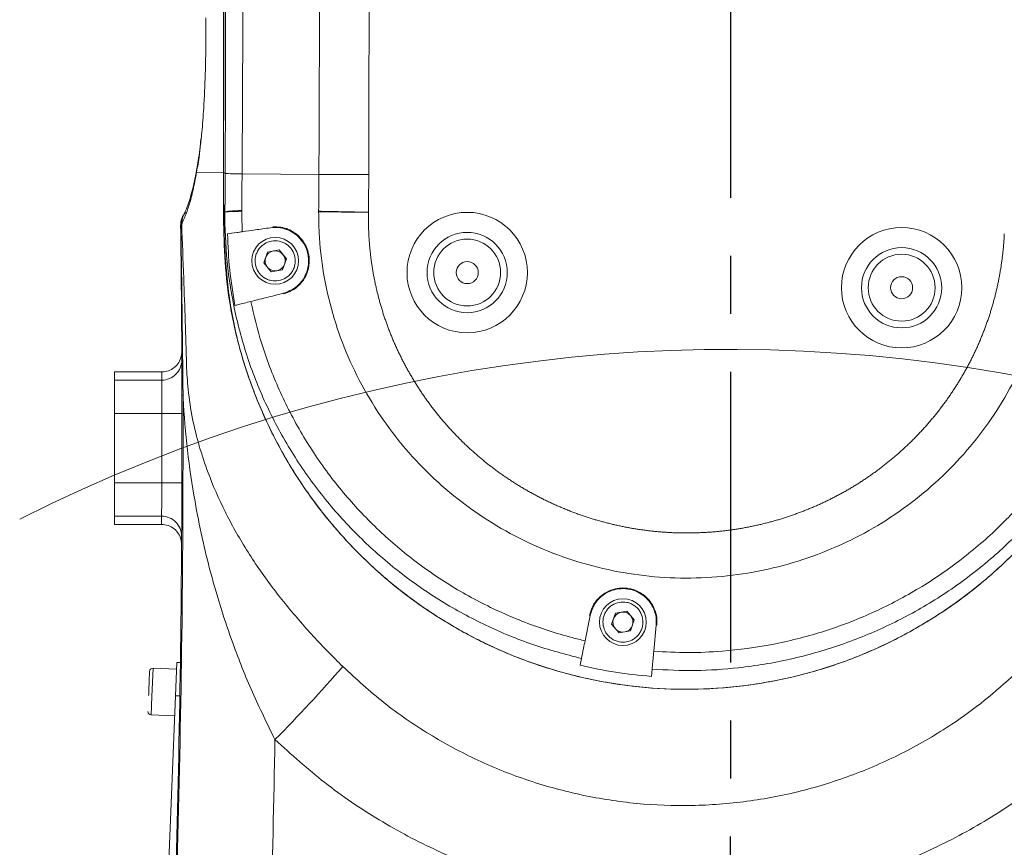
# Model space of a CAD drawing. Header units: millimetres. Extents: x 739 to 2419, y 424 to 1092.
# Tile 30 of 59: x 1839 to 1861, y 934 to 952. Entities that reach past the tile are written whole.
import ezdxf

# ---------------------------------------------------------------- set-up
doc = ezdxf.new("R2010")
doc.units = ezdxf.units.MM
doc.header["$PDSIZE"] = -1
doc.linetypes.add('CENTER', pattern=[10.16, 6.35, -1.27, 1.27, -1.27])
doc.linetypes.add('CENTER2', pattern=[28.575, 19.05, -3.175, 3.175, -3.175])
doc.layers.add('5', color=7, linetype='Continuous', lineweight=35)
doc.styles.add('SLDTEXTSTYLE0', font='TXT', dxfattribs={"width": 0.7})
doc.styles.get("Standard").update_dxf_attribs({"font": 'times.ttf'})
doc.dimstyles.new('ISO-25', dxfattribs={"dimtxt": 3.5, "dimasz": 2.5, "dimexe": 1.25, "dimexo": 0.625, "dimtad": 1, "dimdec": 0, "dimlfac": 6.8399, "dimtxsty": 'Standard', "dimcen": 2.5, "dimadec": 0, "dimazin": 0, "dimtfac": 1, "dimtmove": 0, "dimatfit": 3, "dimfxl": 1, "dimarcsym": 0})
doc.dimstyles.new('SLDDIMSTYLE3', dxfattribs={"dimtxt": 3.5, "dimasz": 2.4, "dimexe": 0, "dimexo": 0.0625, "dimgap": 0.875, "dimtad": 2, "dimlfac": 2, "dimrnd": 1e-09, "dimzin": 12, "dimdsep": 46, "dimtxsty": 'SLDTEXTSTYLE0', "dimsah": 1, "dimcen": 0.09, "dimadec": 0, "dimazin": 3, "dimtfac": 1, "dimtdec": 3, "dimtofl": 0, "dimtmove": 0, "dimatfit": 3, "dimfxl": 1, "dimfrac": 2, "dimtolj": 1, "dimtzin": 12, "dimlwd": 5, "dimlwe": 5, "dimarcsym": 0})

# ---------------------------------------------------------------- blocks, each defined once
blk = doc.blocks.new('*D100')
at = {"layer": '5', "color": 0, "lineweight": 5}
for p, q in [((1854.648, 1041.255), (2005.843, 1041.255)), ((2005.843, 1038.855), (2005.843, 842.706)), ((1863.424, 840.306), (2005.843, 840.306))]:
    blk.add_line(p, q, dxfattribs=at)
at = {"layer": '5', "color": 0}
for points in [[(2006.243, 1038.855), (2005.443, 1038.855), (2005.843, 1041.255)], [(2005.443, 842.706), (2006.243, 842.706), (2005.843, 840.306)]]:
    blk.add_solid(points, dxfattribs=at)
at = {"layer": 'Defpoints', "color": 0}
for p in [(1854.585, 1041.255), (1863.361, 840.306), (2005.843, 840.306)]:
    blk.add_point(p, dxfattribs=at)
at = {"layer": '5', "color": 0, "lineweight": 5, "insert": (2000.377, 940.78), "char_height": 4.5, "attachment_point": 2, "rotation": 90}
blk.add_mtext('\\A1;1374', dxfattribs=at)
blk = doc.blocks.new('*D104')
at = {"layer": '5', "color": 0, "lineweight": 5}
for p, q in [((1854.523, 974.856), (1800.028, 974.856)), ((1800.028, 912.906), (1800.028, 972.456)), ((1854.244, 910.506), (1800.028, 910.506))]:
    blk.add_line(p, q, dxfattribs=at)
at = {"layer": '5', "color": 0}
for points in [[(1800.428, 972.456), (1799.628, 972.456), (1800.028, 974.856)], [(1799.628, 912.906), (1800.428, 912.906), (1800.028, 910.506)]]:
    blk.add_solid(points, dxfattribs=at)
at = {"layer": 'Defpoints', "color": 0}
for p in [(1800.028, 974.856), (1854.585, 974.856), (1854.306, 910.506)]:
    blk.add_point(p, dxfattribs=at)
at = {"layer": '5', "color": 0, "lineweight": 5, "insert": (1796.864, 942.681), "char_height": 4.5, "attachment_point": 5, "rotation": 90}
blk.add_mtext('\\A1;440', dxfattribs=at)
blk = doc.blocks.new('*D110')
at = {"color": 0, "lineweight": -2}
for p, q in [((1863.344, 998.402), (1704.846, 998.402)), ((1705.846, 996.002), (1705.846, 923.243)), ((1705.846, 843.876), (1705.846, 916.635)), ((1824.589, 841.476), (1704.846, 841.476))]:
    blk.add_line(p, q, dxfattribs=at)
at = {"color": 0}
for points in [[(1706.246, 996.002), (1705.446, 996.002), (1705.846, 998.402)], [(1705.446, 843.876), (1706.246, 843.876), (1705.846, 841.476)]]:
    blk.add_solid(points, dxfattribs=at)
at = {"layer": 'Defpoints', "color": 0}
for p in [(1863.344, 998.402), (1705.846, 841.476), (1824.589, 841.476)]:
    blk.add_point(p, dxfattribs=at)
at = {"color": 0, "lineweight": 5, "insert": (1705.846, 919.939), "char_height": 3.5, "attachment_point": 5}
blk.add_mtext('1081', dxfattribs=at)
blk = doc.blocks.new('*D113')
at = {"color": 0, "lineweight": -2}
for start, end in [(96.3794, 127.25), (150.6875, 183.6206)]:
    blk.add_arc((1854.306, 910.506), 21.566, start, end, dxfattribs=at)
at = {"color": 0}
for points in [[(1851.932, 931.539), (1851.888, 932.338), (1854.306, 932.072)], [(1832.386, 909.097), (1833.18, 909.192), (1833.068, 906.761)]]:
    blk.add_solid(points, dxfattribs=at)
at = {"layer": 'Defpoints', "color": 0}
for p in [(1854.306, 964.506), (1835.944, 921.817), (1854.306, 910.506), (1854.306, 910.506), (1706.585, 884.459)]:
    blk.add_point(p, dxfattribs=at)
at = {"color": 0, "lineweight": 5, "insert": (1837.785, 924.369), "char_height": 3.5, "attachment_point": 5}
blk.add_mtext('100%%d', dxfattribs=at)
blk = doc.blocks.new('*D114')
at = {"color": 0, "lineweight": -2}
for start, end in [(32.4441, 83.5964), (321.4036, 13.2317)]:
    blk.add_arc((1854.306, 910.506), 21.485, start, end, dxfattribs=at)
at = {"color": 0, "linetype": 'CENTER2'}
for points in [[(1856.725, 932.256), (1856.68, 931.458), (1854.306, 931.991)], [(1870.8, 897.369), (1871.396, 896.836), (1869.499, 895.314)]]:
    blk.add_solid(points, dxfattribs=at)
at = {"layer": 'Defpoints', "color": 0, "linetype": 'CENTER2'}
for p in [(1854.306, 964.506), (1855.222, 931.972), (1854.306, 910.506), (1854.306, 910.506), (1960.372, 804.44)]:
    blk.add_point(p, dxfattribs=at)
at = {"color": 0, "linetype": 'CENTER2', "lineweight": 5, "insert": (1874.156, 918.728), "char_height": 3.5, "attachment_point": 5}
blk.add_mtext('135%%d', dxfattribs=at)

msp = doc.modelspace()

# ---------------------------------------------------------------- linework, layer by layer
at = {"linetype": 'CENTER'}
msp.add_line((1854.608331, 974.827365), (1854.585278, 908.785734), dxfattribs=at)
at = {"color": 7, "linetype": 'Continuous', "lineweight": 5}
for p, q in [((1843.003915, 949.296645), (1843.036005, 949.590839)), ((1843.513594, 948.702646), (1842.923125, 948.711697)), ((1843.548044, 948.702118), (1843.513594, 948.702646)), ((1843.547937, 948.68468), (1843.548044, 948.702118)), ((1845.597562, 948.667049), (1843.916274, 948.67873)), ((1842.595859, 947.57428), (1842.57849, 947.550682)), ((1844.725382, 947.014573), (1844.476206, 946.968981)), ((1844.889453, 946.821577), (1844.725382, 947.014573)), ((1844.476206, 946.968981), (1844.391102, 946.730392)), ((1844.80435, 946.582988), (1844.889453, 946.821577)), ((1844.391102, 946.730392), (1844.555174, 946.537396)), ((1844.555174, 946.537396), (1844.80435, 946.582988)), ((1841.130278, 944.347771), (1842.159601, 944.347771)), ((1841.130278, 944.168129), (1841.130278, 944.347771)), ((1842.160464, 944.168129), (1842.159601, 944.347771)), ((1841.130278, 944.168129), (1842.160464, 944.168129)), ((1841.130278, 943.437325), (1841.130278, 944.168129)), ((1841.130278, 941.924645), (1841.130278, 943.437325)), ((1842.163804, 943.437325), (1841.130278, 943.437325)), ((1842.163804, 943.437325), (1842.602554, 943.437837)), ((1841.130278, 941.924645), (1842.162265, 941.924645)), ((1841.130278, 941.19384), (1841.130278, 941.924645)), ((1842.162265, 941.924645), (1842.601013, 941.923239)), ((1842.156544, 941.19384), (1841.130278, 941.19384)), ((1841.130278, 941.014198), (1841.130278, 941.19384)), ((1842.155315, 941.014198), (1842.156544, 941.19384)), ((1841.130278, 941.014198), (1842.155315, 941.014198)), ((1852.081206, 939.071481), (1851.996102, 938.832892)), ((1852.330382, 939.117073), (1852.081206, 939.071481)), ((1852.494453, 938.924077), (1852.330382, 939.117073)), ((1851.417145, 938.469121), (1851.52836, 939.022553)), ((1851.996102, 938.832892), (1852.160174, 938.639896)), ((1852.40935, 938.685488), (1852.494453, 938.924077)), ((1852.973327, 938.810144), (1852.919837, 938.240301)), ((1852.160174, 938.639896), (1852.40935, 938.685488)), ((1842.45769, 937.26612), (1842.487036, 937.996781)), ((1842.487036, 937.996781), (1842.558265, 937.99392)), ((1851.309673, 937.934315), (1851.339251, 938.081504)), ((1842.481167, 937.850648), (1841.969704, 937.871191)), ((1852.882932, 937.847151), (1852.868268, 937.690923)), ((1841.641861, 916.953747), (1842.45769, 937.26612)), ((1841.928619, 936.848266), (1842.440082, 936.827723))]:
    msp.add_line(p, q, dxfattribs=at)
at = {"color": 8, "linetype": 'Continuous', "lineweight": 5}
for p, q in [((1844.586546, 947.519922), (1844.586527, 947.520189)), ((1851.513991, 939.025284), (1851.513729, 939.025337)), ((1841.969704, 937.871191), (1841.944859, 937.2526)), ((1841.944859, 937.2526), (1841.928619, 936.848266)), ((1842.547635, 937.262507), (1842.45769, 937.26612))]:
    msp.add_line(p, q, dxfattribs=at)
at = {"color": 8, "linetype": 'Continuous', "lineweight": 5, "flags": 128}
msp.add_lwpolyline([(1842.923125, 948.711697), (1842.926467, 948.783937), (1842.927261, 948.789034)], dxfattribs=at)
at = {"color": 7, "linetype": 'Continuous', "lineweight": 5, "flags": 128}
msp.add_lwpolyline([(1842.57849, 947.550682), (1842.577292, 947.550219), (1842.576253, 947.549757), (1842.575375, 947.549297), (1842.574657, 947.548838), (1842.574099, 947.54838), (1842.573702, 947.547924), (1842.573467, 947.547469), (1842.573392, 947.547017)], dxfattribs=at)
at = {"color": 7, "linetype": 'Continuous', "lineweight": 5}
for centre, radius in [((1848.839758, 946.520489), 1.31625), ((1858.340217, 946.188726), 1.31625), ((1844.640278, 946.775985), 0.511875), ((1848.839758, 946.520489), 0.8775), ((1848.839758, 946.520489), 0.73125), ((1858.340217, 946.188726), 0.8775), ((1858.340217, 946.188726), 0.73125), ((1848.839758, 946.520489), 0.241313), ((1858.340217, 946.188726), 0.241312), ((1852.245278, 938.878485), 0.511875)]:
    msp.add_circle(centre, radius, dxfattribs=at)
at = {"lineweight": 5}
for radius, start, end in [(130.74895, 315, 195), (34.33357, 320, 116.8964923)]:
    msp.add_arc((1854.585278, 910.505985), radius, start, end, dxfattribs=at)
at = {"color": 7, "linetype": 'Continuous', "lineweight": 5}
for centre, radius, start, end in [((1843.012105, 947.552732), 0.43875, 139.2920659, 180.746321), ((1844.640278, 946.775985), 0.219375, 100.3688408, 160.3688408), ((1844.640278, 946.775985), 0.219375, 40.3688408, 100.3688408), ((1844.640278, 946.775985), 0.219375, 160.3688408, 220.3688408), ((1844.640278, 946.775985), 0.219375, 340.3688408, 40.3688408), ((1844.640278, 946.775985), 0.219375, 220.3688408, 280.3688408), ((1844.640278, 946.775985), 0.219375, 280.3688408, 340.3688408), ((1842.160595, 944.606747), 0.438618, 269.9828137, 0.2429024), ((1842.624413, 943.805724), 0.038388, 87.7080286, 125.9828212), ((1496.064462, 943.03322), 346.099578, 359.8164783, 0.06689844), ((1842.156675, 940.755222), 0.438618, 359.6405209, 90.0170676), ((1852.245278, 938.878485), 0.219375, 100.3688408, 160.3688408), ((1852.245278, 938.878485), 0.219375, 40.3688408, 100.3688408), ((1852.245278, 938.878485), 0.219375, 160.3688408, 220.3688408), ((1852.245278, 938.878485), 0.219375, 340.3688408, 40.3688408), ((1852.245278, 938.878485), 0.219375, 220.3688408, 280.3688408), ((1852.245278, 938.878485), 0.219375, 280.3688408, 340.3688408), ((1841.96677, 937.798125), 0.073125, 87.7, 177.7), ((1819.686101, 960.974558), 35.084268, 315.3277621, 318.8879077), ((1841.931554, 936.921332), 0.073125, 177.7, 267.7)]:
    msp.add_arc(centre, radius, start, end, dxfattribs=at)
at = {"color": 8, "linetype": 'Continuous', "lineweight": 5}
for centre, radius, start, end in [((1842.998817, 947.565163), 0.420577, 139.8445345, 181.9731595), ((1843.020179, 947.589751), 0.424602, 153.8645564, 182.0881744)]:
    msp.add_arc(centre, radius, start, end, dxfattribs=at)
at = {"color": 7, "linetype": 'Continuous', "lineweight": 5}
for points, knots in [([(1843.513594, 948.702646), (1843.515547, 952.172255), (1843.518704, 957.780451), (1843.395668, 965.526025), (1843.317132, 970.199568), (1843.209216, 973.130268), (1843.166728, 974.319801), (1843.180663, 975.508989), (1843.302851, 976.723201), (1843.577462, 977.946023), (1843.992998, 979.161671), (1844.541677, 980.323768), (1845.219929, 981.41522), (1846.014972, 982.42458), (1846.917133, 983.339607), (1847.91839, 984.144882), (1849.002478, 984.834148), (1850.156701, 985.399273), (1851.368535, 985.828081), (1852.620593, 986.119775), (1853.897229, 986.27082), (1855.182531, 986.274223), (1856.45988, 986.135162), (1857.714048, 985.855232), (1858.92769, 985.433064), (1860.08688, 984.879136), (1861.177967, 984.19994), (1862.18399, 983.39964), (1863.095049, 982.492547), (1863.899808, 981.490078), (1864.583977, 980.402048), (1865.143003, 979.245317), (1865.570857, 978.033485), (1865.854741, 976.780631), (1866.005036, 975.503674), (1865.974906, 973.385555), (1865.70653, 970.449538), (1865.356181, 966.685432), (1864.957899, 962.92529), (1864.393703, 956.698169), (1864.057186, 951.717361), (1863.805627, 947.994033)], [0, 0, 0, 0, 0.117031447, 0.18916691, 0.261302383, 0.27468657, 0.288090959, 0.301450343, 0.314773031, 0.329175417, 0.343623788, 0.358026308, 0.372428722, 0.386877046, 0.401279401, 0.41567952, 0.430125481, 0.444525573, 0.45893596, 0.473392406, 0.487802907, 0.502205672, 0.51665433, 0.531057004, 0.545458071, 0.559904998, 0.574306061, 0.588716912, 0.603173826, 0.617584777, 0.63198631, 0.64643371, 0.660835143, 0.675237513, 0.689685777, 0.704088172, 0.746588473, 0.78909842, 0.83161621, 0.874127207, 1, 1, 1, 1]), ([(1863.805627, 947.994033), (1863.89772, 949.362812), (1864.220762, 954.164165), (1864.834288, 961.809973), (1865.407419, 968.463521), (1865.783356, 972.061893), (1865.902986, 973.195165), (1865.981974, 974.330757), (1865.989394, 975.466098), (1865.879837, 976.645049), (1865.618671, 977.852517), (1865.213527, 979.072203), (1864.674443, 980.239388), (1864.005032, 981.336933), (1863.217981, 982.35326), (1862.323116, 983.276058), (1861.328318, 984.08985), (1860.249741, 984.788145), (1859.100238, 985.362542), (1857.892402, 985.801033), (1856.643648, 986.102954), (1855.368659, 986.264726), (1854.083218, 986.278876), (1852.80404, 986.150254), (1851.547116, 985.880566), (1850.329759, 985.468384), (1849.166003, 984.924015), (1848.069634, 984.253816), (1847.057537, 983.462056), (1846.139508, 982.56314), (1845.326493, 981.5677), (1844.632971, 980.485219), (1844.064466, 979.33227), (1843.625258, 978.124366), (1843.336348, 976.872993), (1843.182295, 975.597553), (1843.18417, 972.084328), (1843.420226, 966.35282), (1843.50854, 957.813511), (1843.511803, 951.930526), (1843.513594, 948.702646)], [0, 0, 0, 0, 0.046276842, 0.162328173, 0.25874099, 0.271534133, 0.284372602, 0.297180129, 0.30991978, 0.3226298, 0.337038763, 0.351493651, 0.365902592, 0.380311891, 0.394767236, 0.409176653, 0.423579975, 0.438029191, 0.452432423, 0.466834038, 0.481281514, 0.495683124, 0.51009457, 0.524552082, 0.538963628, 0.553365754, 0.567813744, 0.582215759, 0.596618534, 0.611067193, 0.625469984, 0.639881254, 0.654338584, 0.668749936, 0.683135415, 0.69757241, 0.711977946, 0.801544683, 0.891111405, 1, 1, 1, 1]), ([(1846.377151, 974.61911), (1846.449653, 971.851079), (1846.599192, 966.141807), (1846.706448, 957.488204), (1846.693545, 951.603281), (1846.687093, 948.660605)], [0, 0, 0, 0, 0.31996893, 0.659959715, 1, 1, 1, 1]), ([(1843.548044, 948.702118), (1843.555457, 951.408929), (1843.57095, 957.066803), (1843.475063, 965.676604), (1843.322454, 971.577784), (1843.246139, 974.52878)], [0, 0, 0, 0, 0.314389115, 0.657147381, 1, 1, 1, 1]), ([(1845.597562, 948.667049), (1845.608943, 951.605313), (1845.624377, 955.590317), (1845.589208, 959.575145), (1845.57997, 960.621839)], [0, 0, 0, 0, 0.737330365, 1, 1, 1, 1]), ([(1843.90232, 960.260085), (1843.911382, 959.114012), (1843.941905, 955.253636), (1843.935318, 951.39303), (1843.916274, 948.678733), (1843.916274, 948.67873)], [0, 0, 0, 0, 0.296880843, 0.999999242, 1, 1, 1, 1]), ([(1843.122668, 952.087771), (1843.123697, 951.902323), (1843.125755, 951.531527), (1843.116983, 950.993118), (1843.099546, 950.492944), (1843.071408, 949.994132), (1843.042709, 949.624634), (1843.020798, 949.438901), (1843.015466, 949.393702)], [0, 0, 0, 0, 0.17297793, 0.345862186, 0.518629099, 0.691585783, 0.924945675, 1, 1, 1, 1]), ([(1843.017067, 949.435459), (1843.008582, 949.358605), (1842.989763, 949.188157), (1842.959885, 948.973429), (1842.938354, 948.847735), (1842.92827, 948.788864)], [0, 0, 0, 0, 0.303881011, 0.67395499, 1, 1, 1, 1]), ([(1842.927996, 948.79351), (1842.917698, 948.73584), (1842.892724, 948.595976), (1842.849262, 948.401564), (1842.798056, 948.20242), (1842.742545, 948.026368), (1842.688632, 947.883011), (1842.654025, 947.810718), (1842.638163, 947.77758)], [0, 0, 0, 0, 0.106793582, 0.258999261, 0.436993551, 0.62412871, 0.82770945, 1, 1, 1, 1]), ([(1842.923125, 948.711697), (1842.89756, 948.576983), (1842.846411, 948.307451), (1842.764977, 948.011361), (1842.68151, 947.762633), (1842.624411, 947.637068), (1842.595859, 947.57428)], [0, 0, 0, 0, 0.247413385, 0.495016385, 0.747483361, 1, 1, 1, 1]), ([(1843.513594, 948.702646), (1843.511434, 948.376905), (1843.507114, 947.725494), (1843.532514, 946.749122), (1843.648965, 945.724303), (1843.901917, 944.667405), (1844.284178, 943.592916), (1844.784491, 942.567534), (1845.398976, 941.606339), (1846.116325, 940.719411), (1846.92757, 939.917554), (1847.825411, 939.214346), (1848.79536, 938.615199), (1849.825853, 938.127363), (1850.905475, 937.761236), (1852.018754, 937.517056), (1853.152517, 937.397763), (1854.292598, 937.409618), (1855.424275, 937.547898), (1856.533706, 937.810779), (1857.605488, 938.199355), (1858.627317, 938.704298), (1859.586944, 939.319487), (1860.469527, 940.04076), (1861.266654, 940.8552), (1861.968674, 941.753293), (1862.563354, 942.726149), (1863.045242, 943.759204), (1863.406384, 944.813414), (1863.624943, 945.879131), (1863.736971, 946.934451), (1863.78274, 947.640813), (1863.805627, 947.994033)], [0, 0, 0, 0, 0.02924433, 0.058482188, 0.087633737, 0.12166305, 0.15580096, 0.189830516, 0.223860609, 0.257999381, 0.292029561, 0.326041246, 0.360161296, 0.394172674, 0.428174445, 0.462284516, 0.49628616, 0.530298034, 0.564418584, 0.598430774, 0.632433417, 0.666544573, 0.700547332, 0.734545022, 0.768650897, 0.80264835, 0.836662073, 0.870784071, 0.904797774, 0.936453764, 0.96822343, 1, 1, 1, 1]), ([(1863.805627, 947.994033), (1863.78226, 947.588368), (1863.735573, 946.777829), (1863.593808, 945.592731), (1863.297697, 944.462841), (1862.892966, 943.39671), (1862.371048, 942.382157), (1861.736426, 941.434193), (1861.000618, 940.562576), (1860.172638, 939.77799), (1859.260079, 939.093876), (1858.277592, 938.515272), (1857.236825, 938.049098), (1856.149315, 937.705692), (1855.030542, 937.485111), (1853.894203, 937.389922), (1852.754606, 937.425953), (1851.626354, 937.588149), (1850.523032, 937.874481), (1849.460033, 938.285583), (1848.449396, 938.81179), (1847.503128, 939.44698), (1846.636033, 940.186744), (1845.856237, 941.017962), (1845.173175, 941.930829), (1844.598988, 942.916308), (1844.139136, 943.959819), (1843.783627, 945.073115), (1843.580672, 946.253705), (1843.511504, 947.476862), (1843.512898, 948.294033), (1843.513594, 948.702646)], [0, 0, 0, 0, 0.0364837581, 0.0728963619, 0.1069263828, 0.1410649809, 0.1750951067, 0.2091253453, 0.2432640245, 0.2772939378, 0.3113106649, 0.3454357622, 0.379452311, 0.413471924, 0.4476002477, 0.4816201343, 0.5156260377, 0.5497405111, 0.5837465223, 0.6177399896, 0.6518416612, 0.6858348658, 0.7198374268, 0.7539482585, 0.7879508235, 0.8219782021, 0.8561142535, 0.8901420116, 0.9266401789, 0.9633175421, 1, 1, 1, 1]), ([(1843.54225, 947.84454), (1843.542566, 947.88799), (1843.543455, 948.010305), (1843.544865, 948.211486), (1843.54645, 948.448084), (1843.547441, 948.605816), (1843.547937, 948.684682)], [0, 0, 0, 0, 0.155152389, 0.436768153, 0.718384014, 1, 1, 1, 1]), ([(1843.916274, 948.67873), (1843.916274, 948.678727), (1843.914406, 948.412526), (1843.9124, 948.146325), (1843.910213, 947.880124), (1843.910213, 947.880122)], [0, 0, 0, 0, 0.000010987, 0.999989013, 1, 1, 1, 1]), ([(1845.591395, 947.860435), (1845.591395, 947.860438), (1845.593566, 948.129309), (1845.595564, 948.398181), (1845.597562, 948.667049)], [0, 0, 0, 0, 0.0000108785, 1, 1, 1, 1]), ([(1846.687093, 948.660609), (1846.686862, 948.621961), (1846.685944, 948.467917), (1846.684221, 948.194336), (1846.682591, 947.959403), (1846.681762, 947.839866)], [0, 0, 0, 0, 0.141264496, 0.563064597, 1, 1, 1, 1]), ([(1843.910213, 947.880122), (1843.813406, 947.874958), (1843.619767, 947.864629), (1843.568091, 947.851237), (1843.54225, 947.84454)], [0, 0, 0, 0, 0.499938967, 1, 1, 1, 1]), ([(1843.911113, 947.860122), (1843.813967, 947.858012), (1843.619843, 947.853797), (1843.568099, 947.847624), (1843.54225, 947.84454)], [0, 0, 0, 0, 0.500428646, 1, 1, 1, 1]), ([(1843.910213, 947.880122), (1843.910426, 947.876787), (1843.910851, 947.870117), (1843.911026, 947.863453), (1843.911113, 947.860122)], [0, 0, 0, 0, 0.500027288, 1, 1, 1, 1]), ([(1843.911113, 947.860122), (1843.911113, 947.860119), (1843.911566, 947.710805), (1843.915385, 947.561386), (1843.919204, 947.411969)], [0, 0, 0, 0, 0.000019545, 1, 1, 1, 1]), ([(1845.591268, 947.847926), (1845.591287, 947.850068), (1845.591324, 947.854238), (1845.591372, 947.858408), (1845.591395, 947.860435)], [0, 0, 0, 0, 0.513719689, 1, 1, 1, 1]), ([(1845.591395, 947.860435), (1845.664819, 947.85905), (1845.810958, 947.856293), (1846.081533, 947.851189), (1846.374376, 947.845665), (1846.579408, 947.841797), (1846.681762, 947.839866)], [0, 0, 0, 0, 0.251387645, 0.500352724, 0.750573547, 1, 1, 1, 1]), ([(1851.339251, 938.081504), (1850.982236, 938.175918), (1850.267152, 938.365024), (1849.241829, 938.792503), (1848.265697, 939.318852), (1847.355237, 939.952499), (1846.519003, 940.679966), (1845.76097, 941.500775), (1845.09694, 942.410353), (1844.535649, 943.396437), (1844.092506, 944.434274), (1843.776524, 945.510989), (1843.5853, 946.610126), (1843.541717, 947.353387), (1843.541924, 947.724048), (1843.541924, 947.724051)], [0, 0, 0, 0, 0.082592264, 0.165428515, 0.248017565, 0.330577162, 0.413385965, 0.495939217, 0.580525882, 0.665389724, 0.749968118, 0.83322198, 0.916749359, 0.999999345, 1, 1, 1, 1]), ([(1843.541924, 947.724051), (1843.541924, 947.724054), (1843.54202, 947.75191), (1843.542133, 947.792076), (1843.542223, 947.832225), (1843.54225, 947.84454)], [0, 0, 0, 0, 0.000072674, 0.69329776, 1, 1, 1, 1]), ([(1861.673977, 947.296182), (1861.64637, 947.00681), (1861.591064, 946.42713), (1861.386661, 945.576736), (1861.097774, 944.752668), (1860.716057, 943.966765), (1860.25184, 943.227198), (1859.706022, 942.536975), (1859.081137, 941.907939), (1858.385945, 941.347227), (1857.630596, 940.864141), (1856.822218, 940.468417), (1855.972224, 940.162768), (1855.090713, 939.951403), (1854.187713, 939.841494), (1853.275134, 939.832047), (1852.365812, 939.92352), (1851.471799, 940.118854), (1850.604045, 940.412606), (1849.774901, 940.800835), (1848.996706, 941.28175), (1848.277682, 941.845928), (1847.628019, 942.48551), (1847.058573, 943.194288), (1846.573357, 943.960178), (1846.178746, 944.772837), (1845.882202, 945.622717), (1845.684701, 946.496968), (1845.598318, 947.243941), (1845.593054, 947.694912), (1845.591268, 947.847926)], [0, 0, 0, 0, 0.035298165, 0.070710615, 0.106014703, 0.141295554, 0.176684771, 0.211967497, 0.248048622, 0.284242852, 0.320325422, 0.356815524, 0.393420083, 0.429911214, 0.466777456, 0.503760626, 0.540627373, 0.577634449, 0.614759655, 0.651765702, 0.688684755, 0.725722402, 0.762639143, 0.799263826, 0.83600697, 0.872629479, 0.908847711, 0.945183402, 0.981400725, 1, 1, 1, 1]), ([(1845.591268, 947.847926), (1845.664702, 947.847383), (1845.810864, 947.846303), (1846.081471, 947.844303), (1846.374345, 947.842138), (1846.579398, 947.840623), (1846.681762, 947.839866)], [0, 0, 0, 0, 0.251387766, 0.500352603, 0.750573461, 1, 1, 1, 1]), ([(1846.681762, 947.839866), (1846.681155, 947.804615), (1846.680281, 947.753804), (1846.680099, 947.671861), (1846.680695, 947.594049), (1846.682719, 947.500694), (1846.686027, 947.407376), (1846.690622, 947.314113), (1846.696501, 947.220921), (1846.703664, 947.12782), (1846.712106, 947.034826), (1846.720209, 946.957435), (1846.72911, 946.880134), (1846.73881, 946.802927), (1846.751724, 946.710448), (1846.765914, 946.618155), (1846.781378, 946.526068), (1846.798117, 946.434204), (1846.816122, 946.34258), (1846.83218, 946.266441), (1846.849025, 946.190474), (1846.866655, 946.114684), (1846.889063, 946.024036), (1846.912715, 945.933704), (1846.937605, 945.843706), (1846.96372, 945.754056), (1846.991067, 945.664773), (1847.019638, 945.575875), (1847.049425, 945.487377), (1847.075252, 945.413974), (1847.101842, 945.340847), (1847.129185, 945.267995), (1847.163191, 945.181031), (1847.198395, 945.094544), (1847.234785, 945.008551), (1847.272348, 944.923062), (1847.311077, 944.838096), (1847.350965, 944.753668), (1847.392001, 944.669791), (1847.434177, 944.586483), (1847.477486, 944.503757), (1847.521916, 944.421628), (1847.567461, 944.340112), (1847.606339, 944.272707), (1847.645904, 944.205705), (1847.686156, 944.139111), (1847.735545, 944.059865), (1847.786014, 943.981303), (1847.837551, 943.903436), (1847.890146, 943.826281), (1847.943784, 943.749847), (1847.998453, 943.674147), (1848.054143, 943.599195), (1848.110844, 943.525005), (1848.168542, 943.451588), (1848.227229, 943.378959), (1848.27695, 943.319102), (1848.317208, 943.271623), (1848.347641, 943.23622), (1848.378314, 943.201023), (1848.409225, 943.166035), (1848.440371, 943.131257), (1848.471751, 943.09669), (1848.503365, 943.062336), (1848.535212, 943.028197), (1848.56729, 942.994277), (1848.599597, 942.960574), (1848.632132, 942.927091), (1848.664892, 942.893829), (1848.697876, 942.860789), (1848.731083, 942.827972), (1848.764511, 942.795381), (1848.809375, 942.752228), (1848.888649, 942.677501), (1849.004036, 942.573035), (1849.122191, 942.47171), (1849.24235, 942.372798), (1849.34006, 942.295609), (1849.43929, 942.220409), (1849.514463, 942.165018), (1849.590375, 942.110643), (1849.667012, 942.057296), (1849.744359, 942.004983), (1849.822399, 941.953711), (1849.901118, 941.903487), (1849.980499, 941.854316), (1850.060533, 941.806214), (1850.141199, 941.759181), (1850.222482, 941.713223), (1850.304373, 941.668356), (1850.373107, 941.631878), (1850.442199, 941.596089), (1850.511648, 941.560993), (1850.595541, 941.519991), (1850.679974, 941.480114), (1850.764933, 941.44137), (1850.850403, 941.403764), (1850.922039, 941.373381), (1850.979586, 941.349648), (1851.015651, 941.335054), (1851.051788, 941.320641), (1851.087996, 941.306408), (1851.131559, 941.289618), (1851.175232, 941.273117), (1851.219013, 941.256906), (1851.277531, 941.23568), (1851.350941, 941.209874), (1851.439435, 941.180077), (1851.528317, 941.151456), (1851.617571, 941.124016), (1851.707181, 941.097763), (1851.79713, 941.0727), (1851.887404, 941.04883), (1851.977985, 941.026153), (1852.068862, 941.004694), (1852.160018, 940.98445), (1852.251434, 940.96542), (1852.327818, 940.950571), (1852.404343, 940.936482), (1852.481007, 940.923153), (1852.573206, 940.908374), (1852.665594, 940.894823), (1852.758153, 940.882494), (1852.850865, 940.871382), (1852.943717, 940.861495), (1853.036691, 940.852838), (1853.129772, 940.845413), (1853.222943, 940.839224), (1853.316187, 940.834271), (1853.40949, 940.830557), (1853.502833, 940.828081), (1853.596201, 940.826843), (1853.689578, 940.826845), (1853.767384, 940.82788), (1853.845175, 940.829688), (1853.922946, 940.832268), (1854.016221, 940.836599), (1854.109432, 940.842159), (1854.202561, 940.848948), (1854.295592, 940.856968), (1854.388509, 940.866218), (1854.481296, 940.876695), (1854.573935, 940.888404), (1854.666411, 940.901341), (1854.758707, 940.915504), (1854.850806, 940.930897), (1854.942692, 940.947514), (1855.034349, 940.96535), (1855.125761, 940.984403), (1855.216912, 941.004665), (1855.292641, 941.022555), (1855.368187, 941.041197), (1855.443545, 941.060589), (1855.533659, 941.085056), (1855.623441, 941.110713), (1855.712876, 941.137557), (1855.801945, 941.165587), (1855.890634, 941.194802), (1855.978924, 941.225198), (1856.066801, 941.256771), (1856.154248, 941.289515), (1856.24125, 941.323425), (1856.327791, 941.358492), (1856.413858, 941.39471), (1856.485171, 941.425845), (1856.556167, 941.45769), (1856.626844, 941.490244), (1856.711128, 941.530435), (1856.794869, 941.571746), (1856.878055, 941.614164), (1856.960663, 941.657696), (1857.042683, 941.702326), (1857.124103, 941.748043), (1857.2049, 941.794851), (1857.28506, 941.842741), (1857.364571, 941.891702), (1857.443416, 941.941729), (1857.521575, 941.99282), (1857.599044, 942.044951), (1857.675809, 942.098114), (1857.73918, 942.14327), (1857.802092, 942.189061), (1857.86454, 942.235484), (1857.938724, 942.292194), (1858.012138, 942.349895), (1858.072666, 942.398796), (1858.12069, 942.438402), (1858.156507, 942.468349), (1858.19212, 942.498536), (1858.227529, 942.528964), (1858.262732, 942.559629), (1858.297727, 942.590533), (1858.332511, 942.621672), (1858.367085, 942.653045), (1858.401444, 942.684653), (1858.435588, 942.716493), (1858.469515, 942.748564), (1858.503225, 942.780865), (1858.536714, 942.813393), (1858.569982, 942.846147), (1858.603028, 942.879125), (1858.635851, 942.912326), (1858.679315, 942.956889), (1858.733078, 943.013143), (1858.796673, 943.081515), (1858.859338, 943.150741), (1858.921063, 943.220808), (1858.981833, 943.291703), (1859.041636, 943.363416), (1859.100456, 943.435938), (1859.158284, 943.509253), (1859.215109, 943.583348), (1859.270919, 943.658211), (1859.325703, 943.733828), (1859.379448, 943.810186), (1859.423363, 943.874424), (1859.466615, 943.939107), (1859.509201, 944.004233), (1859.559237, 944.083072), (1859.608195, 944.162585), (1859.656064, 944.242758), (1859.702834, 944.323577), (1859.748496, 944.405028), (1859.79304, 944.487095), (1859.836457, 944.569764), (1859.878745, 944.653016), (1859.919877, 944.736846), (1859.953189, 944.807169), (1859.985772, 944.87783), (1860.017627, 944.948824), (1860.054674, 945.034537), (1860.09054, 945.120751), (1860.125226, 945.207447), (1860.158716, 945.294611), (1860.191006, 945.382227), (1860.222093, 945.470277), (1860.251967, 945.558746), (1860.280622, 945.647617), (1860.308054, 945.736873), (1860.334252, 945.8265), (1860.355051, 945.901482), (1860.375072, 945.976674), (1860.394311, 946.052072), (1860.416143, 946.142861), (1860.436716, 946.233943), (1860.456032, 946.3253), (1860.474087, 946.416914), (1860.490878, 946.508769), (1860.506402, 946.600846), (1860.520658, 946.693128), (1860.533641, 946.785598), (1860.545351, 946.878238), (1860.55578, 946.97103), (1860.564938, 947.063957), (1860.572772, 947.157003), (1860.579463, 947.250142), (1860.583103, 947.32002), (1860.585311, 947.358803), (1860.58575, 947.366512)], [0, 0, 0, 0, 0.004911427, 0.007079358, 0.011415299, 0.015751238, 0.020087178, 0.024423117, 0.028759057, 0.033094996, 0.037430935, 0.041766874, 0.043934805, 0.048270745, 0.052606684, 0.056942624, 0.061278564, 0.065614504, 0.069950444, 0.074286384, 0.076454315, 0.080790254, 0.085126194, 0.089462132, 0.09379807, 0.098134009, 0.102469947, 0.106805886, 0.111141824, 0.115477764, 0.117645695, 0.121981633, 0.126317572, 0.130653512, 0.13498945, 0.139325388, 0.143661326, 0.147997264, 0.152333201, 0.156669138, 0.161005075, 0.165341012, 0.169676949, 0.174012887, 0.176180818, 0.180516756, 0.184852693, 0.189188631, 0.193524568, 0.197860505, 0.202196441, 0.206532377, 0.210868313, 0.215204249, 0.219540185, 0.22387612, 0.228212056, 0.230379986, 0.232547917, 0.234715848, 0.236883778, 0.239051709, 0.24121964, 0.24338757, 0.245555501, 0.247723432, 0.249891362, 0.252059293, 0.254227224, 0.256395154, 0.258563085, 0.260731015, 0.262898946, 0.26723488, 0.275907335, 0.284579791, 0.288915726, 0.297588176, 0.30192411, 0.306260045, 0.31059598, 0.314931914, 0.319267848, 0.323603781, 0.327939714, 0.332275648, 0.336611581, 0.340947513, 0.345283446, 0.349619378, 0.353955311, 0.356123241, 0.360459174, 0.364795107, 0.36913104, 0.373466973, 0.377802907, 0.382138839, 0.38430677, 0.3864747, 0.38755866, 0.389726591, 0.391894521, 0.394062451, 0.396230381, 0.398398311, 0.402734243, 0.407070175, 0.411406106, 0.415742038, 0.42007797, 0.424413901, 0.428749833, 0.433085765, 0.437421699, 0.441757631, 0.446093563, 0.450429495, 0.452597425, 0.456933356, 0.461269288, 0.46560522, 0.46994115, 0.474277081, 0.478613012, 0.482948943, 0.487284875, 0.491620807, 0.495956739, 0.500292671, 0.504628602, 0.508964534, 0.513300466, 0.517636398, 0.519804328, 0.524140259, 0.52847619, 0.532812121, 0.537148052, 0.541483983, 0.545819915, 0.550155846, 0.554491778, 0.55882771, 0.563163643, 0.567499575, 0.571835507, 0.576171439, 0.580507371, 0.584843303, 0.589179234, 0.591347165, 0.595683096, 0.600019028, 0.604354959, 0.608690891, 0.613026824, 0.617362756, 0.62169869, 0.626034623, 0.630370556, 0.634706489, 0.639042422, 0.643378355, 0.647714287, 0.649882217, 0.65421815, 0.658554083, 0.662890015, 0.667225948, 0.671561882, 0.675897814, 0.680233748, 0.684569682, 0.688905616, 0.693241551, 0.697577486, 0.70191342, 0.706249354, 0.710585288, 0.714921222, 0.717089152, 0.721425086, 0.725761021, 0.730096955, 0.734432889, 0.73660082, 0.73876875, 0.740936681, 0.743104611, 0.745272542, 0.747440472, 0.749608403, 0.751776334, 0.753944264, 0.756112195, 0.758280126, 0.760448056, 0.762615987, 0.764783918, 0.766951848, 0.769119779, 0.77128771, 0.775623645, 0.779959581, 0.784295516, 0.788631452, 0.792967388, 0.797303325, 0.801639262, 0.805975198, 0.810311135, 0.814647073, 0.81898301, 0.823318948, 0.827654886, 0.829822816, 0.834158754, 0.838494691, 0.842830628, 0.847166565, 0.851502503, 0.855838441, 0.860174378, 0.864510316, 0.868846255, 0.873182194, 0.877518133, 0.879686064, 0.884022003, 0.888357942, 0.89269388, 0.897029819, 0.901365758, 0.905701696, 0.910037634, 0.914373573, 0.918709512, 0.923045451, 0.927381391, 0.931717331, 0.933885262, 0.938221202, 0.942557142, 0.946893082, 0.951229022, 0.955564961, 0.9599009, 0.964236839, 0.968572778, 0.972908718, 0.977244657, 0.981580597, 0.985916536, 0.990252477, 0.994588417, 0.998924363, 1, 1, 1, 1]), ([(1842.601859, 943.836788), (1842.600419, 944.276875), (1842.59637, 945.514191), (1842.582396, 946.750461), (1842.573392, 947.547017)], [0, 0, 0, 0, 0.355678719, 1, 1, 1, 1]), ([(1842.57849, 947.550682), (1842.590277, 946.755116), (1842.608575, 945.520122), (1842.621389, 944.283935), (1842.625949, 943.844082)], [0, 0, 0, 0, 0.644185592, 1, 1, 1, 1]), ([(1842.595859, 947.57428), (1842.611351, 947.183107), (1842.651603, 946.166725), (1842.683532, 945.13631), (1842.702365, 944.502594), (1842.702365, 944.502591)], [0, 0, 0, 0, 0.3848658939, 0.9999971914, 1, 1, 1, 1]), ([(1843.919204, 947.411969), (1844.01371, 947.425421), (1844.219796, 947.454755), (1844.425732, 947.484067), (1844.537232, 947.499938)], [0, 0, 0, 0, 0.458571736, 1, 1, 1, 1]), ([(1844.537232, 947.499938), (1844.597219, 947.504144), (1844.715608, 947.512445), (1844.891074, 947.47045), (1845.060523, 947.385302), (1845.206938, 947.25324), (1845.310715, 947.086539), (1845.365561, 946.912388), (1845.376989, 946.742698), (1845.347912, 946.562618), (1845.260693, 946.365552), (1845.083882, 946.166738), (1844.914379, 946.102903), (1844.818433, 946.066769)], [0, 0, 0, 0, 0.096224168, 0.189905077, 0.283414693, 0.38066116, 0.457429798, 0.518122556, 0.579017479, 0.636277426, 0.719761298, 0.84137161, 1, 1, 1, 1]), ([(1844.586546, 947.519922), (1844.64721, 947.520024), (1844.76303, 947.520217), (1844.964533, 947.459505), (1845.152369, 947.337448), (1845.286323, 947.163982), (1845.362358, 946.989384), (1845.398549, 946.782983), (1845.368538, 946.571521), (1845.284013, 946.386489), (1845.174299, 946.244739), (1845.019413, 946.119944), (1844.889745, 946.075692), (1844.822145, 946.052621)], [0, 0, 0, 0, 0.082078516, 0.156707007, 0.283020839, 0.379746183, 0.4505773, 0.540296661, 0.661510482, 0.734263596, 0.814937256, 0.903520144, 1, 1, 1, 1]), ([(1843.597791, 947.36622), (1843.655657, 947.374456), (1843.735218, 947.385781), (1843.879782, 947.406358), (1843.919204, 947.411969)], [0, 0, 0, 0, 0.727303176, 1, 1, 1, 1]), ([(1843.597791, 947.36622), (1843.608769, 947.104562), (1843.630799, 946.579478), (1843.717038, 946.061052), (1843.760303, 945.800966)], [0, 0, 0, 0, 0.498316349, 1, 1, 1, 1]), ([(1844.208693, 946.697017), (1844.20456, 946.752347), (1844.198179, 946.837768), (1844.233502, 946.948209), (1844.276718, 947.026982), (1844.335125, 947.095691), (1844.426181, 947.166126), (1844.559393, 947.218045), (1844.702332, 947.216659), (1844.812431, 947.183039), (1844.891364, 947.139483), (1844.959698, 947.081106), (1845.031849, 946.990333), (1845.056136, 946.908161), (1845.071863, 946.854953)], [0, 0, 0, 0, 0.119721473, 0.184832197, 0.249999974, 0.315110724, 0.380278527, 0.5, 0.619721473, 0.684832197, 0.749999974, 0.815110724, 0.880278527, 1, 1, 1, 1]), ([(1845.071863, 946.854953), (1845.075996, 946.799623), (1845.082377, 946.714201), (1845.047053, 946.60376), (1845.003837, 946.524987), (1844.945431, 946.456279), (1844.854375, 946.385843), (1844.721163, 946.333925), (1844.578224, 946.33531), (1844.468125, 946.36893), (1844.389191, 946.412487), (1844.320858, 946.470863), (1844.248707, 946.561637), (1844.224419, 946.643808), (1844.208693, 946.697017)], [0, 0, 0, 0, 0.119721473, 0.184832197, 0.249999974, 0.315110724, 0.380278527, 0.5, 0.619721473, 0.684832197, 0.749999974, 0.815110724, 0.880278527, 1, 1, 1, 1]), ([(1844.818433, 946.066769), (1844.755531, 946.050968), (1844.629726, 946.019366), (1844.440978, 945.971952), (1844.266667, 945.928165), (1844.155262, 945.90018), (1844.106791, 945.888004)], [0, 0, 0, 0, 0.265240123, 0.530480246, 0.795720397, 1, 1, 1, 1]), ([(1844.106791, 945.888004), (1844.007318, 945.863017), (1843.852438, 945.824111), (1843.784579, 945.807065), (1843.760303, 945.800966)], [0, 0, 0, 0, 0.642263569, 1, 1, 1, 1]), ([(1844.106791, 945.888004), (1844.178741, 945.584608), (1844.334922, 944.926024), (1844.711239, 943.950216), (1845.213083, 942.974001), (1845.819828, 942.067909), (1846.521088, 941.243924), (1847.30247, 940.507206), (1848.163963, 939.856693), (1849.098271, 939.304648), (1850.092379, 938.857068), (1850.876355, 938.599964), (1851.322896, 938.491924), (1851.417145, 938.469121)], [0, 0, 0, 0, 0.08508549, 0.184695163, 0.284640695, 0.384257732, 0.481640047, 0.579326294, 0.676714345, 0.775556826, 0.874708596, 0.973555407, 1, 1, 1, 1]), ([(1842.159601, 944.347771), (1842.208915, 944.35262), (1842.307543, 944.362318), (1842.438809, 944.437936), (1842.53866, 944.549249), (1842.588757, 944.671478), (1842.598361, 944.753834), (1842.598343, 944.78699), (1842.598342, 944.789012)], [0, 0, 0, 0, 0.213830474, 0.427658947, 0.641545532, 0.855555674, 0.991191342, 1, 1, 1, 1]), ([(1842.702365, 944.502591), (1842.702365, 944.502588), (1842.707315, 944.320476), (1842.734916, 943.910313), (1842.826287, 943.316976), (1842.974405, 942.718353), (1843.199248, 942.047198), (1843.529556, 941.290571), (1843.997466, 940.459821), (1844.541603, 939.668956), (1845.147937, 938.922302), (1845.679207, 938.343287), (1846.012955, 938.011365), (1846.119453, 937.905449)], [0, 0, 0, 0, 0.00000106, 0.066410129, 0.152196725, 0.238592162, 0.324947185, 0.454380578, 0.584108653, 0.713275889, 0.82948483, 0.945588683, 1, 1, 1, 1]), ([(1842.163804, 943.437325), (1842.163706, 943.482729), (1842.163429, 943.610032), (1842.162646, 943.810424), (1842.161607, 944.001644), (1842.160706, 944.135286), (1842.160545, 944.157181), (1842.160464, 944.168129)], [0, 0, 0, 0, 0.121726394, 0.341296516, 0.560865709, 0.780433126, 1, 1, 1, 1]), ([(1842.625949, 943.844082), (1842.625595, 942.675833), (1842.624768, 939.949685), (1842.557817, 935.664358), (1842.423382, 930.990106), (1842.268465, 927.410882), (1842.138119, 924.931078), (1842.06674, 923.676107), (1842.013654, 922.799258), (1841.985103, 922.342477), (1841.9779, 922.228297), (1841.976037, 922.198767)], [0, 0, 0, 0, 0.161748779, 0.377446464, 0.593153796, 0.80881526, 0.872830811, 0.936835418, 0.982429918, 0.995455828, 1, 1, 1, 1]), ([(1841.976218, 922.203675), (1841.979707, 922.261772), (1841.986756, 922.379147), (1842.013764, 922.833533), (1842.062639, 923.680098), (1842.130694, 924.932971), (1842.255353, 927.41174), (1842.404115, 930.988953), (1842.534209, 935.661169), (1842.599296, 939.944341), (1842.60109, 942.669223), (1842.601859, 943.836788)], [0, 0, 0, 0, 0.008557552, 0.017289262, 0.062760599, 0.126750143, 0.190746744, 0.406543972, 0.622373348, 0.838193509, 1, 1, 1, 1]), ([(1844.635935, 936.308556), (1844.466515, 936.653532), (1844.127532, 937.343772), (1843.645639, 938.558186), (1843.209375, 939.945204), (1842.898931, 941.358068), (1842.712237, 942.63114), (1842.646446, 943.415546), (1842.626932, 943.823529), (1842.625949, 943.844082)], [0, 0, 0, 0, 0.143037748, 0.286194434, 0.492506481, 0.698955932, 0.845685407, 0.992226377, 1, 1, 1, 1]), ([(1852.919837, 938.240301), (1853.168969, 938.227332), (1853.667235, 938.201394), (1854.535254, 938.23903), (1855.516825, 938.370717), (1856.593555, 938.641667), (1857.632679, 939.029801), (1858.619119, 939.534903), (1859.541812, 940.146261), (1860.354253, 940.826719), (1861.052145, 941.557705), (1861.651299, 942.313365), (1861.983142, 942.862917), (1862.148852, 943.137342)], [0, 0, 0, 0, 0.0678553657, 0.135711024, 0.2361167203, 0.3368426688, 0.4372446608, 0.5373871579, 0.6378519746, 0.7379869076, 0.825253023, 0.9127381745, 1, 1, 1, 1]), ([(1862.485026, 942.934182), (1862.248557, 942.550346), (1861.77561, 941.782655), (1860.922808, 940.818263), (1860.016908, 940.009083), (1859.080499, 939.348873), (1858.076157, 938.796192), (1857.014113, 938.362594), (1855.910169, 938.048212), (1854.842941, 937.870743), (1853.830019, 937.801752), (1853.198628, 937.832018), (1852.882932, 937.847151)], [0, 0, 0, 0, 0.1179957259, 0.2359967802, 0.3356296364, 0.4355912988, 0.5352332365, 0.6349885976, 0.7350627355, 0.834822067, 0.9174112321, 1, 1, 1, 1]), ([(1842.156544, 941.19384), (1842.156588, 941.197962), (1842.156709, 941.209519), (1842.157579, 941.293424), (1842.159117, 941.458896), (1842.160866, 941.678007), (1842.161799, 941.842432), (1842.162265, 941.924645)], [0, 0, 0, 0, 0.1217161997, 0.3412853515, 0.560857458, 0.7804290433, 1, 1, 1, 1]), ([(1842.59405, 940.572065), (1842.594056, 940.574087), (1842.594142, 940.607539), (1842.584585, 940.690215), (1842.534374, 940.81272), (1842.434523, 940.924034), (1842.303258, 940.999651), (1842.20463, 941.009349), (1842.155315, 941.014198)], [0, 0, 0, 0, 0.008797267, 0.145547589, 0.35928152, 0.572892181, 0.786445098, 1, 1, 1, 1]), ([(1851.513991, 939.025284), (1851.530554, 939.085091), (1851.562179, 939.199282), (1851.678604, 939.380468), (1851.852671, 939.52991), (1852.062323, 939.609922), (1852.256025, 939.631694), (1852.468713, 939.603742), (1852.665461, 939.50807), (1852.818278, 939.366583), (1852.920145, 939.213895), (1852.989786, 939.022374), (1852.988549, 938.882074), (1852.987903, 938.808929)], [0, 0, 0, 0, 0.082037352, 0.156637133, 0.282903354, 0.37964074, 0.450487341, 0.540173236, 0.661378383, 0.734152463, 0.814855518, 0.903475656, 1, 1, 1, 1]), ([(1851.52836, 939.022553), (1851.555689, 939.109647), (1851.608974, 939.279462), (1851.788906, 939.467475), (1851.996143, 939.576613), (1852.202116, 939.617574), (1852.398733, 939.602083), (1852.575021, 939.538921), (1852.742786, 939.428353), (1852.897909, 939.24262), (1852.978156, 939.020716), (1852.974659, 938.86821), (1852.973327, 938.810144)], [0, 0, 0, 0, 0.140106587, 0.273178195, 0.368996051, 0.444880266, 0.521192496, 0.588355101, 0.657950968, 0.765177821, 0.910592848, 1, 1, 1, 1]), ([(1851.813693, 938.799517), (1851.80956, 938.854847), (1851.803179, 938.940268), (1851.838502, 939.050709), (1851.881718, 939.129482), (1851.940125, 939.198191), (1852.031181, 939.268626), (1852.164393, 939.320545), (1852.307332, 939.319159), (1852.417431, 939.285539), (1852.496364, 939.241983), (1852.564698, 939.183606), (1852.636849, 939.092833), (1852.661136, 939.010661), (1852.676863, 938.957453)], [0, 0, 0, 0, 0.119721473, 0.184832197, 0.249999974, 0.315110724, 0.380278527, 0.5, 0.619721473, 0.684832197, 0.749999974, 0.815110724, 0.880278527, 1, 1, 1, 1]), ([(1852.676863, 938.957453), (1852.680996, 938.902123), (1852.687377, 938.816701), (1852.652053, 938.70626), (1852.608837, 938.627487), (1852.550431, 938.558779), (1852.459375, 938.488343), (1852.326163, 938.436425), (1852.183224, 938.43781), (1852.073125, 938.47143), (1851.994191, 938.514987), (1851.925858, 938.573363), (1851.853707, 938.664137), (1851.829419, 938.746308), (1851.813693, 938.799517)], [0, 0, 0, 0, 0.119721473, 0.184832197, 0.249999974, 0.315110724, 0.380278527, 0.5, 0.619721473, 0.684832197, 0.749999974, 0.815110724, 0.880278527, 1, 1, 1, 1]), ([(1851.339251, 938.081504), (1851.352441, 938.147138), (1851.371994, 938.244442), (1851.406058, 938.413949), (1851.417145, 938.469121)], [0, 0, 0, 0, 0.674519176, 1, 1, 1, 1]), ([(1852.919837, 938.240301), (1852.909338, 938.128451), (1852.893868, 937.963652), (1852.885592, 937.87548), (1852.882932, 937.847151)], [0, 0, 0, 0, 0.678709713, 1, 1, 1, 1]), ([(1841.893396, 937.793409), (1841.893441, 937.794531), (1841.893567, 937.797657), (1841.89145, 937.744953), (1841.888561, 937.673013), (1841.885726, 937.602425), (1841.882516, 937.522499), (1841.878042, 937.411117), (1841.874622, 937.325973), (1841.872408, 937.270839)], [0, 0, 0, 0, 0.118259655, 0.32938616, 0.444207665, 0.559129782, 0.673951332, 0.788873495, 1, 1, 1, 1]), ([(1846.119453, 937.905449), (1846.414846, 937.63433), (1847.006591, 937.091212), (1848.002829, 936.410295), (1849.063275, 935.836826), (1850.185454, 935.392179), (1851.350383, 935.075383), (1852.54459, 934.890924), (1853.752994, 934.846407), (1854.959436, 934.937843), (1856.147994, 935.163944), (1857.301865, 935.526753), (1858.407885, 936.015883), (1859.358854, 936.574135), (1860.165554, 937.156174), (1860.606411, 937.550716), (1860.826839, 937.747987)], [0, 0, 0, 0, 0.073991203, 0.148222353, 0.222213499, 0.296324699, 0.370677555, 0.444789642, 0.519059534, 0.593572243, 0.667842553, 0.742070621, 0.816540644, 0.890768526, 0.945384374, 1, 1, 1, 1]), ([(1851.309673, 937.934315), (1851.566258, 937.878637), (1852.081013, 937.766938), (1852.605312, 937.716314), (1852.868268, 937.690923)], [0, 0, 0, 0, 0.498462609, 1, 1, 1, 1]), ([(1844.635935, 936.308556), (1844.609244, 934.957023), (1844.524027, 930.641949), (1844.345459, 926.329599), (1844.22282, 923.367929)], [0, 0, 0, 0, 0.3132119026, 1, 1, 1, 1]), ([(1862.279217, 936.114817), (1862.013105, 935.88041), (1861.480879, 935.411593), (1860.509239, 934.721383), (1859.366028, 934.060448), (1858.038786, 933.482351), (1856.656105, 933.054366), (1855.233593, 932.788169), (1853.790881, 932.681098), (1852.345862, 932.734462), (1850.917354, 932.952861), (1849.522988, 933.327663), (1848.177895, 933.853964), (1846.904418, 934.53341), (1845.705795, 935.341278), (1844.992175, 935.986474), (1844.635935, 936.308556)], [0, 0, 0, 0, 0.054712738, 0.109425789, 0.183664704, 0.258141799, 0.332382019, 0.406571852, 0.480997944, 0.555187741, 0.62924182, 0.703530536, 0.777583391, 0.851644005, 0.925940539, 1, 1, 1, 1])]:
    msp.add_open_spline(points, degree=3, knots=knots, dxfattribs=at)
at = {"color": 8, "linetype": 'Continuous', "lineweight": 5}
msp.add_open_spline([(1843.015466, 949.393702), (1843.004523, 949.292546), (1842.975881, 949.027797), (1842.943273, 948.832423), (1842.923125, 948.711697)], degree=3, knots=[0, 0, 0, 0, 0.3820798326, 1, 1, 1, 1], dxfattribs=at)
at = {"color": 7, "linetype": 'Continuous', "lineweight": 5}
for points in [[(1843.547937, 948.68468), (1843.574026, 948.683828), (1843.626204, 948.682125), (1843.819584, 948.679862), (1843.916274, 948.67873)], [(1846.687093, 948.660609), (1846.584609, 948.661215), (1846.379642, 948.662426), (1846.086573, 948.664159), (1845.816498, 948.665755), (1845.670541, 948.666618), (1845.597562, 948.667049)]]:
    msp.add_open_spline(points, degree=3, dxfattribs=at)

# ---------------------------------------------------------------- dimensions: what is measured, and where the dimension line sits
at = {"color": 3, "lineweight": 5}
dim = msp.add_linear_dim(base=(1705.845506, 841.475985), p1=(1863.344038, 998.402235), p2=(1824.588709, 841.475985), angle=90, text='1081', dimstyle='ISO-25', override={"dimtxt": 3.5, "dimasz": 2.4, "dimexe": 1, "dimexo": 0, "dimgap": 1.524, "dimtad": 1, "dimjust": 0, "dimtih": 1, "dimtoh": 1, "dimdec": 2, "dimlfac": 5, "dimzin": 0, "dimpost": '<>', "dimse1": 0, "dimse2": 0, "dimsd1": 0, "dimsd2": 0, "dimadec": 2, "dimtdec": 3, "dimtofl": 1, "dimtvp": 0.1, "dimtzin": 0}, dxfattribs=at)
dim.commit()
dim.dimension.update_dxf_attribs({"geometry": '*D110', "text_midpoint": (1705.845506, 919.93911)})
for base, line1, picture, middle in [((1835.94443, 921.817461), ((1854.30626, 910.505985), (1706.585097, 884.458758)), '*D113', (1837.785498, 924.36855)), ((1855.222378, 931.971611), ((1854.30626, 910.505985), (1960.372277, 804.439967)), '*D114', (1874.155965, 918.728002))]:
    dim = msp.add_angular_dim_2l(base=base, line1=line1, line2=((1854.30626, 910.505985), (1854.30626, 964.505985)), dimstyle='ISO-25', override={"dimasz": 2.4, "dimexe": 1, "dimexo": 0, "dimgap": 1.524, "dimtih": 1, "dimtoh": 1, "dimlfac": 2.5, "dimzin": 0, "dimpost": '<>', "dimtdec": 3, "dimtvp": 0.1, "dimtzin": 0}, dxfattribs=at)
    dim.commit()
    dim.dimension.update_dxf_attribs({"geometry": picture, "text_midpoint": middle})
at = {"layer": '5', "color": 3, "lineweight": 5}
dim = msp.add_linear_dim(base=(2005.842638, 840.305985), p1=(1854.585278, 1041.254934), p2=(1863.36128, 840.305985), angle=90, text='1374', dimstyle='SLDDIMSTYLE3', override={"dimtxt": 4.5, "dimgap": 0.875, "dimtad": 1, "dimdec": 0, "dimlfac": 2, "dimpost": '<>', "dimtxsty": 'Standard', "dimse1": 0, "dimse2": 0, "dimsd1": 0, "dimsd2": 0, "dimtofl": 0, "dimtvp": 0.1, "dimfrac": 0}, dxfattribs=at)
dim.commit()
dim.dimension.update_dxf_attribs({"geometry": '*D100', "text_midpoint": (2005.842638, 940.780459), "dimtype": 160})
at = {"layer": '5', "color": 1, "lineweight": 5}
dim = msp.add_linear_dim(base=(1800.027502, 974.855985), p1=(1854.30626, 910.505985), p2=(1854.585278, 974.855985), angle=90, text='440', dimstyle='SLDDIMSTYLE3', override={"dimtxt": 4.5, "dimgap": 0.875, "dimtad": 1, "dimjust": 0, "dimdec": 0, "dimlfac": 2, "dimpost": '<>', "dimtxsty": 'Standard', "dimse1": 0, "dimse2": 0, "dimsd1": 0, "dimsd2": 0, "dimtofl": 0, "dimtvp": 0.1, "dimfrac": 0}, dxfattribs=at)
dim.commit()
dim.dimension.update_dxf_attribs({"geometry": '*D104', "text_midpoint": (1796.863569, 942.680985)})

doc.saveas('drawing.dxf')
